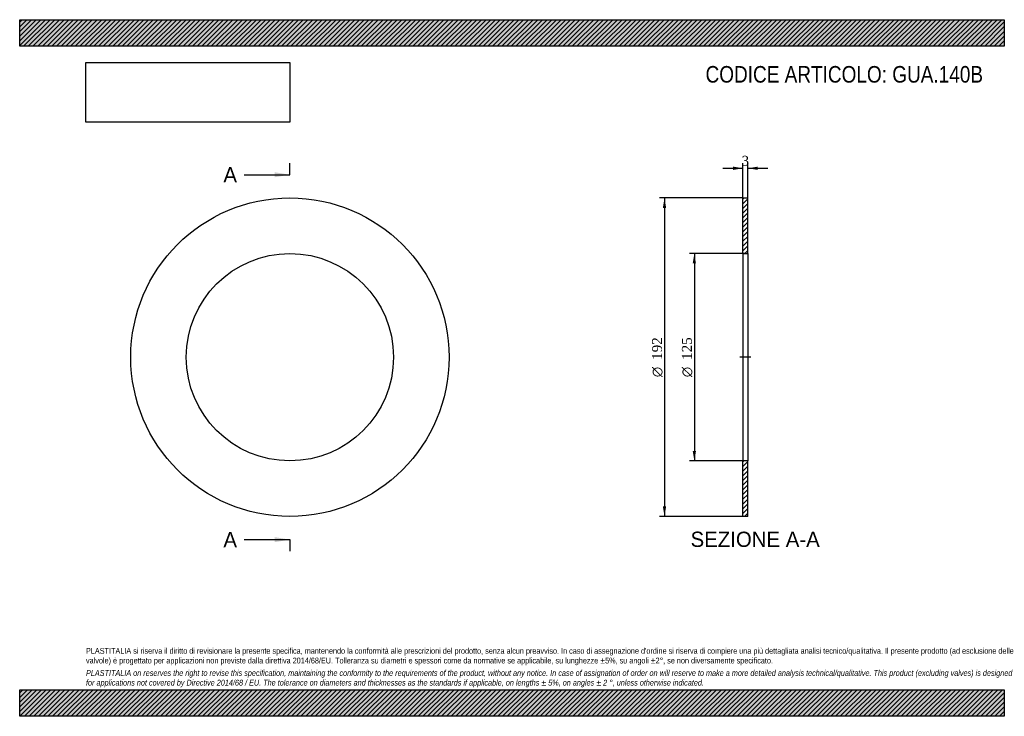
# Model space of a CAD drawing. Header units: millimetres. Extents: x 0 to 594, y 0 to 420.
import ezdxf
from ezdxf.enums import TextEntityAlignment as Align
from ezdxf.lldxf.tags import DXFTag

# ---------------------------------------------------------------- set-up
doc = ezdxf.new("R2010")
doc.units = ezdxf.units.MM
doc.header["$LTSCALE"] = 2
for name, color, linetype in [('Default', 7, 'Continuous'), ('DV2_Default', 7, 'Continuous'), ('GUA.140B', 7, 'Continuous')]:
    doc.layers.add(name, color=color, linetype=linetype)
doc.styles.add('SEACAD_Solid_Edge_ANSI', font='seans.ttf')
doc.styles.add('SEACAD_Solid_Edge_ANSI1_Symbols', font='semeca1.ttf')
doc.styles.add('SEACAD_Times_New_Roman', font='times.ttf')
tags = doc.linetypes.add('CENTER2', pattern=[28.575, 19.05, -3.175, 3.175, -3.175]).pattern_tags.tags
tags[10:11] = [DXFTag(74, 4), DXFTag(75, 0), DXFTag(340, '0'), DXFTag(46, 0.0), DXFTag(50, 0.0), DXFTag(44, 0.0), DXFTag(45, 0.0)]
tags[8:9] = [DXFTag(74, 4), DXFTag(75, 0), DXFTag(340, '0'), DXFTag(46, 0.0), DXFTag(50, 0.0), DXFTag(44, 0.0), DXFTag(45, 0.0)]
tags[6:7] = [DXFTag(74, 4), DXFTag(75, 0), DXFTag(340, '0'), DXFTag(46, 0.0), DXFTag(50, 0.0), DXFTag(44, 0.0), DXFTag(45, 0.0)]
tags[4:5] = [DXFTag(74, 4), DXFTag(75, 0), DXFTag(340, '0'), DXFTag(46, 0.0), DXFTag(50, 0.0), DXFTag(44, 0.0), DXFTag(45, 0.0)]
doc.dimstyles.new('ANSImm', dxfattribs={"dimtxt": 6, "dimasz": 6, "dimexe": 3, "dimexo": 0, "dimgap": 1.5, "dimtad": 1, "dimdsep": 46, "dimtxsty": 'SEACAD_Times_New_Roman', "dimblk1": '_SE_FILLED', "dimblk2": '_SE_FILLED', "dimsah": 1, "dimcen": 3, "dimazin": 0, "dimtfac": 0.85, "dimtdec": 3, "dimtofl": 0, "dimtmove": 0, "dimatfit": 3, "dimfxl": 1, "dimarcsym": 0})
picture_1 = doc.add_image_def('image1.jpg', size_in_pixel=(4302, 1260))

# ---------------------------------------------------------------- blocks, each defined once
blk = doc.blocks.new('SE')
at = {"layer": 'GUA.140B', "color": 7, "linetype": 'Continuous'}
for radius in [96, 62.5]:
    blk.add_circle((163.02, 216.52), radius, dxfattribs=at)
blk = doc.blocks.new('SE2')
at = {"color": 7, "linetype": 'Continuous', "style": 'SEACAD_Solid_Edge_ANSI'}
blk.add_text('A', height=9.2, dxfattribs=at).set_placement((122.9, 331.12), align=Align.TOP_LEFT)
blk = doc.blocks.new('SE3')
at = {"color": 7, "linetype": 'Continuous', "style": 'SEACAD_Solid_Edge_ANSI'}
blk.add_text('A', height=9.2, dxfattribs=at).set_placement((122.9, 111.12), align=Align.TOP_LEFT)
blk = doc.blocks.new('SEANNOT_GROUP')
at = {"linetype": 'Continuous'}
blk.add_hatch(color=7, dxfattribs=at).paths.add_polyline_path([(153.82, 324.98), (163.02, 326.52), (153.82, 328.05)])
at = {"color": 7, "linetype": 'Continuous'}
blk.add_lwpolyline([(135.42, 326.52), (163.02, 326.52)], dxfattribs=at)
blk = doc.blocks.new('SEANNOT_GROUP1')
at = {"linetype": 'Continuous'}
blk.add_hatch(color=7, dxfattribs=at).paths.add_polyline_path([(153.82, 104.98), (163.02, 106.52), (153.82, 108.05)])
at = {"color": 7, "linetype": 'Continuous'}
blk.add_lwpolyline([(135.42, 106.52), (163.02, 106.52)], dxfattribs=at)
blk = doc.blocks.new('SE1')
at = {"layer": 'Default', "color": 7, "linetype": 'CENTER2'}
for p, q in [((163.02, 326.52), (163.02, 333.42)), ((163.02, 106.52), (163.02, 99.62))]:
    blk.add_line(p, q, dxfattribs=at)
at = {"layer": 'Default', "color": 7, "linetype": 'CENTER2', "const_width": 0.0001}
blk.add_lwpolyline([(163.02, 326.52), (163.02, 106.52)], dxfattribs=at)
at = {"layer": 'Default'}
for name in ['SE2', 'SEANNOT_GROUP', 'SE3', 'SEANNOT_GROUP1']:
    blk.add_blockref(name, (0, 0), dxfattribs=at)
blk = doc.blocks.new('SE4')
at = {"layer": 'GUA.140B', "linetype": 'Continuous'}
h = blk.add_hatch(dxfattribs=at)
h.set_pattern_fill('LINE', scale=0.62992, angle=45, style=0)
h.paths.add_polyline_path([(439.29, 279.02), (439.29, 312.52), (436.29, 312.52), (436.29, 279.02)])
h = blk.add_hatch(dxfattribs=at)
h.set_pattern_fill('LINE', scale=0.62992, angle=45, style=0)
h.paths.add_polyline_path([(439.29, 120.52), (439.29, 154.02), (436.29, 154.02), (436.29, 120.52)])
at = {"layer": 'DV2_Default', "color": 7, "linetype": 'CENTER2'}
blk.add_line((441.04, 216.52), (434.54, 216.52), dxfattribs=at)
at = {"layer": 'GUA.140B', "color": 7, "linetype": 'Continuous'}
for p, q in [((436.29, 279.02), (436.29, 312.52)), ((436.29, 312.52), (439.29, 312.52)), ((439.29, 279.02), (439.29, 312.52)), ((436.29, 279.02), (436.29, 154.02)), ((436.29, 279.02), (439.29, 279.02)), ((439.29, 279.02), (439.29, 154.02)), ((436.29, 120.52), (436.29, 154.02)), ((439.29, 154.02), (436.29, 154.02)), ((439.29, 120.52), (439.29, 154.02)), ((439.29, 120.52), (436.29, 120.52))]:
    blk.add_line(p, q, dxfattribs=at)
blk = doc.blocks.new('DMBLK9')
at = {"layer": 'Default', "linetype": 'Continuous'}
for points in [[(430.29, 331.42), (430.29, 329.42), (436.29, 330.42)], [(445.29, 331.42), (439.29, 330.42), (445.29, 329.42)]]:
    blk.add_hatch(color=7, dxfattribs=at).paths.add_polyline_path(points)
at = {"layer": 'Default', "color": 7, "linetype": 'Continuous'}
for p, q in [((436.29, 312.52), (436.29, 333.42)), ((439.29, 312.52), (439.29, 333.42)), ((424.29, 330.42), (436.29, 330.42)), ((439.29, 330.42), (451.29, 330.42))]:
    blk.add_line(p, q, dxfattribs=at)
at = {"layer": 'Default', "color": 7, "linetype": 'Continuous', "style": 'SEACAD_Times_New_Roman'}
blk.add_text('3', height=6, dxfattribs=at).set_placement((435.51, 337.92), align=Align.TOP_LEFT)
blk = doc.blocks.new('_SE_FILLED')
at = {"color": 0}
blk.add_line((0, 0), (-1, 0), dxfattribs=at)
blk.add_solid([(0, 0), (-1, -0.1665), (-1, 0.1665), (0, 0)], dxfattribs=at)
blk = doc.blocks.new('GDimGGroup')
at = {"layer": 'Default', "linetype": 'Continuous'}
for points in [[(406, 273.02), (408, 273.02), (407, 279.02)], [(406, 160.02), (407, 154.02), (408, 160.02)]]:
    blk.add_hatch(color=7, dxfattribs=at).paths.add_polyline_path(points)
at = {"layer": 'Default', "color": 7, "linetype": 'Continuous'}
for p, q in [((437.79, 279.02), (404, 279.02)), ((407, 279.02), (407, 154.02)), ((437.79, 154.02), (404, 154.02))]:
    blk.add_line(p, q, dxfattribs=at)
for s, style, p in [('125', 'SEACAD_Times_New_Roman', (399.5, 214.91)), ('O', 'SEACAD_Solid_Edge_ANSI1_Symbols', (399.5, 204.47))]:
    blk.add_text(s, height=6, rotation=90, dxfattribs=dict(at, style=style)).set_placement(p, align=Align.TOP_LEFT)
blk = doc.blocks.new('GDimGGroup1')
at = {"layer": 'Default', "linetype": 'Continuous'}
for points in [[(388, 306.52), (390, 306.52), (389, 312.52)], [(388, 126.52), (389, 120.52), (390, 126.52)]]:
    blk.add_hatch(color=7, dxfattribs=at).paths.add_polyline_path(points)
at = {"layer": 'Default', "color": 7, "linetype": 'Continuous'}
for p, q in [((436.29, 312.52), (386, 312.52)), ((389, 312.52), (389, 120.52)), ((436.29, 120.52), (386, 120.52))]:
    blk.add_line(p, q, dxfattribs=at)
for s, style, p in [('192', 'SEACAD_Times_New_Roman', (381.5, 214.91)), ('O', 'SEACAD_Solid_Edge_ANSI1_Symbols', (381.5, 204.47))]:
    blk.add_text(s, height=6, rotation=90, dxfattribs=dict(at, style=style)).set_placement(p, align=Align.TOP_LEFT)

msp = doc.modelspace()

# ---------------------------------------------------------------- hatches: boundary and pattern name
at = {"layer": 'Default', "linetype": 'Continuous'}
h = msp.add_hatch(dxfattribs=at)
h.set_pattern_fill('LINE', scale=0.62992, angle=45, style=0)
h.paths.add_polyline_path([(594, 404), (594, 420), (0, 420), (0, 404)])
for points in [[(594, 404), (594, 420), (0, 420), (0, 404)], [(594, 0), (594, 16), (0, 16), (0, 0)]]:
    msp.add_hatch(color=7, dxfattribs=at).paths.add_polyline_path(points)
h = msp.add_hatch(dxfattribs=at)
h.set_pattern_fill('LINE', scale=0.62992, angle=45, style=0)
h.paths.add_polyline_path([(594, 0), (594, 16), (0, 16), (0, 0)])

# ---------------------------------------------------------------- linework, layer by layer
at = {"layer": 'Default', "color": 7, "linetype": 'Continuous'}
for p, q in [((0, 420), (594, 420)), ((0, 404), (0, 420)), ((594, 420), (594, 404)), ((594, 404), (0, 404)), ((0, 16), (594, 16)), ((0, 0), (0, 16)), ((594, 16), (594, 0)), ((594, 0), (0, 0))]:
    msp.add_line(p, q, dxfattribs=at)

# ---------------------------------------------------------------- block references
at = {"layer": 'Default'}
for name in ['SE1', 'SE', 'GDimGGroup1', 'SE4', 'GDimGGroup']:
    msp.add_blockref(name, (0, 0), dxfattribs=at)

# ---------------------------------------------------------------- texts
at = {"layer": 'Default', "color": 7, "linetype": 'Continuous', "style": 'SEACAD_Solid_Edge_ANSI'}
msp.add_text('SEZIONE A-A', height=9.2, dxfattribs=at).set_placement((404.73, 111.316), align=Align.TOP_LEFT)
at = {"layer": 'Default', "attachment_point": 1}
for s, insert, char_height, width in [('{\\fArial Narrow|b0||i0||c0|p34;\\C7;\\H10.;\\W1.;CODICE ARTICOLO: GUA.140B}', (413.763, 392.067), 10, 169.87702), ("{\\fArial Narrow|b0||i0||c0|p34;\\C7;\\H3.5;\\W1.;PLASTITALIA si riserva il diritto di revisionare la presente specifica, mantenendo la conformità alle prescrizioni del prodotto, senza alcun preavviso. In caso di assegnazione d'ordine si riserva di compiere una più dettagliata analisi tecnico/qualitativa. Il presente prodotto (ad esclusione delle \\P}{\\fArial Narrow|b0||i0||c0|p34;\\C7;\\H3.5;\\W1.;valvole) è progettato per applicazioni non previste dalla direttiva 2014/68/EU. Tolleranza su diametri e spessori come da normative se applicabile, su lunghezze ±5%, su angoli ±2°, se non diversamente specificato.\\P}{\\fArial Narrow|b0||i0||c0|p34;\\C7;\\H1.;\\W1.;   \\P}{\\fArial Narrow|b0||i1||c0|p34;\\C7;\\H3.5;\\W1.;PLASTITALIA on reserves the right to revise this specification, maintaining the conformity to the requirements of the product, without any notice. In case of assignation of order on will reserve to make a more detailed analysis technical/qualitative. This product (excluding valves) is designed \\P}{\\fArial Narrow|b0||i1||c0|p34;\\C7;\\H3.5;\\W1.;for applications not covered by Directive 2014/68 / EU. The tolerance on diameters and thicknesses as the standards if applicable, on lengths ± 5%, on angles ± 2 °, unless otherwise indicated.\\P}", (40, 41.205), 3.5, 514)]:
    msp.add_mtext(s, dxfattribs=dict(at, insert=insert, char_height=char_height, width=width))

# ---------------------------------------------------------------- dimensions: what is measured, and where the dimension line sits
at = {"layer": 'Default', "color": 7, "linetype": 'Continuous'}
dim = msp.add_linear_dim(base=(436.286, 330.421), p1=(436.286, 312.516), p2=(439.286, 312.516), angle=0, text='\\A1;<>', dimstyle='ANSImm', dxfattribs=at)
dim.commit()
dim.dimension.update_dxf_attribs({"geometry": 'DMBLK9', "text_midpoint": (437.786, 330.421), "dimtype": 161})

# ---------------------------------------------------------------- pictures from other files: only their frames are drawn
image = msp.add_image(picture_1, insert=(40, 358.206), size_in_units=(122.914, 36))
image.dxf.flags = 7

doc.saveas('drawing.dxf')
